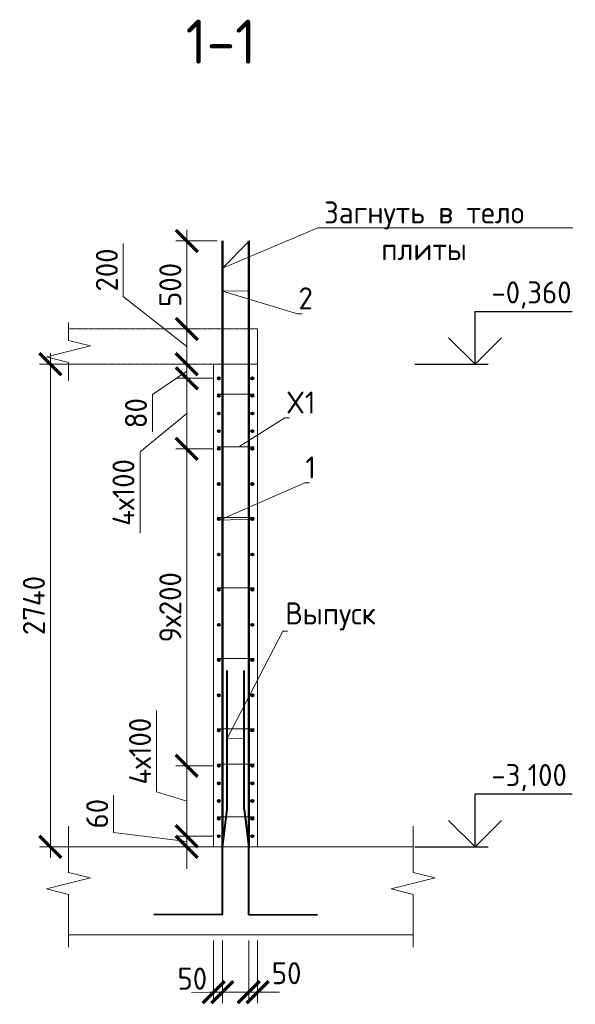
# Model space of a CAD drawing. Header units: millimetres. Extents: x 349531 to 1063351, y -131924 to 96186.
# Tile 81 of 228: x 522625 to 528940, y -43810 to -32630. Entities that reach past the tile are written whole.
import ezdxf
from ezdxf import colors
from ezdxf.entities.mleader import LeaderData, LeaderLine
from ezdxf.math import Vec2, Vec3

# ---------------------------------------------------------------- set-up
doc = ezdxf.new("R2010")
doc.units = ezdxf.units.MM
doc.linetypes.add('01 Штриховая _4 мм_', pattern=[6, 3.5, -2.5])
for name, color, linetype, lineweight in [('AF_Perekritie', 90, 'Continuous', 18), ('AF_Stena', 90, 'Continuous', 18), ('KR_Fundament', 253, 'Continuous', 18), ('Арм_шпильки', 143, 'Continuous', 18), ('Армирование', 3, 'Continuous', 40), ('АрмСтер', 2, 'Continuous', 50), ('подоснова', 151, 'Continuous', 5), ('РАЗМЕРЫ', 1, 'Continuous', 9)]:
    doc.layers.add(name, color=color, linetype=linetype, lineweight=lineweight)
doc.styles.add('GOST-2.304_Type-B', font='GOST_Common.ttf')
doc.dimstyles.new('мой 25', dxfattribs={"dimscale": 100, "dimtxt": 2.5, "dimasz": 2.5, "dimexe": 1.25, "dimexo": 0.625, "dimtad": 1, "dimdec": 0, "dimlfac": 0.5, "dimtxsty": 'GOST-2.304_Type-B', "dimblk": 'ARCHTICK', "dimcen": 2.5, "dimdle": 1.25, "dimaunit": 1, "dimadec": 1, "dimazin": 2, "dimtfac": 1, "dimtdec": 0, "dimtmove": 1, "dimatfit": 3, "dimfxl": 6, "dimfxlon": 1, "dimtfill": 1, "dimlwd": -1, "dimlwe": -1, "dimarcsym": 0})

# ---------------------------------------------------------------- blocks, each defined once
blk = doc.blocks.new('_None')
blk = doc.blocks.new('_ArchTick')
at = {"color": 0, "linetype": 'ByBlock', "const_width": 0.15}
blk.add_lwpolyline([(-0.5, -0.5), (0.5, 0.5)], dxfattribs=at)
blk = doc.blocks.new('*D1259')
at = {"layer": 'DEFPOINTS', "color": 0, "lineweight": 50, "transparency": 16777216}
for p in [(524524, -36542), (524661, -36542), (524889, -36702)]:
    blk.add_point(p, dxfattribs=at)
at = {"layer": 'РАЗМЕРЫ', "color": 0, "linetype": 'Continuous', "transparency": 16777216}
for p, q in [((524524, -36827), (524524, -36417)), ((524599, -36542), (524399, -36542)), ((524524, -36622), (524134, -36886)), ((524827, -36702), (524399, -36702)), ((524134, -36886), (524134, -37311))]:
    blk.add_line(p, q, dxfattribs=at)
at = {"layer": 'РАЗМЕРЫ', "color": 0, "transparency": 16777216, "xscale": 250, "yscale": 250, "zscale": 250}
for p, rotation in [((524524, -36542), 90), ((524524, -36702), 270)]:
    blk.add_blockref('_ArchTick', p, dxfattribs=dict(at, rotation=rotation))
at = {"layer": 'РАЗМЕРЫ', "color": 0, "transparency": 16777216, "insert": (523947, -37098), "char_height": 250, "attachment_point": 5, "rotation": 90, "style": 'GOST-2.304_Type-B', "bg_fill": 3, "box_fill_scale": 1.1, "bg_fill_color": 256, "bg_fill_true_color": 13158600, "bg_fill_transparency": 0}
blk.add_mtext('80', dxfattribs=at)
blk = doc.blocks.new('*D1131')
at = {"layer": 'DEFPOINTS', "color": 0, "lineweight": 50, "transparency": 16777216}
for p in [(524188, -36142), (524524, -36142), (524188, -36542)]:
    blk.add_point(p, dxfattribs=at)
at = {"layer": 'РАЗМЕРЫ', "color": 0, "linetype": 'Continuous', "transparency": 16777216}
for p, q in [((523803, -35772), (523803, -35172)), ((524524, -36342), (523803, -35772)), ((524524, -36667), (524524, -36017)), ((524250, -36142), (524649, -36142)), ((524250, -36542), (524649, -36542))]:
    blk.add_line(p, q, dxfattribs=at)
at = {"layer": 'РАЗМЕРЫ', "color": 0, "transparency": 16777216, "xscale": 250, "yscale": 250, "zscale": 250}
for p, rotation in [((524524, -36142), 90), ((524524, -36542), 270)]:
    blk.add_blockref('_ArchTick', p, dxfattribs=dict(at, rotation=rotation))
at = {"layer": 'РАЗМЕРЫ', "color": 0, "transparency": 16777216, "insert": (523616, -35472), "char_height": 250, "attachment_point": 5, "rotation": 90, "style": 'GOST-2.304_Type-B', "bg_fill": 3, "box_fill_scale": 1.1, "bg_fill_color": 256, "bg_fill_true_color": 13158600, "bg_fill_transparency": 0}
blk.add_mtext('200', dxfattribs=at)
blk = doc.blocks.new('*D1260')
at = {"layer": 'DEFPOINTS', "color": 0, "lineweight": 50, "transparency": 16777216}
for p in [(524889, -41102), (524524, -41902), (524889, -41902)]:
    blk.add_point(p, dxfattribs=at)
at = {"layer": 'РАЗМЕРЫ', "color": 0, "linetype": 'Continuous', "transparency": 16777216}
for p, q in [((524180, -41399), (524180, -40474)), ((524524, -40977), (524524, -42027)), ((524827, -41102), (524399, -41102)), ((524524, -41502), (524180, -41399)), ((524827, -41902), (524399, -41902))]:
    blk.add_line(p, q, dxfattribs=at)
at = {"layer": 'РАЗМЕРЫ', "color": 0, "transparency": 16777216, "xscale": 250, "yscale": 250, "zscale": 250}
for p, rotation in [((524524, -41102), 90), ((524524, -41902), 270)]:
    blk.add_blockref('_ArchTick', p, dxfattribs=dict(at, rotation=rotation))
at = {"layer": 'РАЗМЕРЫ', "color": 0, "transparency": 16777216, "insert": (523993, -40936), "char_height": 250, "attachment_point": 5, "rotation": 90, "style": 'GOST-2.304_Type-B', "bg_fill": 3, "box_fill_scale": 1.1, "bg_fill_color": 256, "bg_fill_true_color": 13158600, "bg_fill_transparency": 0}
blk.add_mtext('4х100', dxfattribs=at)
blk = doc.blocks.new('*D1261')
at = {"layer": 'DEFPOINTS', "color": 0, "lineweight": 50, "transparency": 16777216}
for p in [(524889, -41902), (524524, -42022), (524829, -42022)]:
    blk.add_point(p, dxfattribs=at)
at = {"layer": 'РАЗМЕРЫ', "color": 0, "linetype": 'Continuous', "transparency": 16777216}
for p, q in [((523693, -41859), (523693, -41434)), ((524524, -41902), (524524, -41652)), ((524524, -41962), (523693, -41859)), ((524827, -41902), (524399, -41902)), ((524524, -41902), (524524, -42022)), ((524524, -41902), (524524, -42022)), ((524767, -42022), (524399, -42022)), ((524524, -42022), (524524, -42272))]:
    blk.add_line(p, q, dxfattribs=at)
at = {"layer": 'РАЗМЕРЫ', "color": 0, "transparency": 16777216, "xscale": 250, "yscale": 250, "zscale": 250}
for p, rotation in [((524524, -41902), 270), ((524524, -42022), 90)]:
    blk.add_blockref('_ArchTick', p, dxfattribs=dict(at, rotation=rotation))
at = {"layer": 'РАЗМЕРЫ', "color": 0, "transparency": 16777216, "insert": (523506, -41646), "char_height": 250, "attachment_point": 5, "rotation": 90, "style": 'GOST-2.304_Type-B', "bg_fill": 3, "box_fill_scale": 1.1, "bg_fill_color": 256, "bg_fill_true_color": 13158600, "bg_fill_transparency": 0}
blk.add_mtext('60', dxfattribs=at)
blk = doc.blocks.new('*D1132')
at = {"layer": 'DEFPOINTS', "color": 0, "lineweight": 50, "transparency": 16777216}
for p in [(524524, -35142), (524931, -35142), (524188, -36142)]:
    blk.add_point(p, dxfattribs=at)
at = {"layer": 'РАЗМЕРЫ', "color": 0, "linetype": 'Continuous', "transparency": 16777216}
for p, q in [((524524, -36267), (524524, -35017)), ((524868, -35142), (524399, -35142)), ((524250, -36142), (524649, -36142))]:
    blk.add_line(p, q, dxfattribs=at)
at = {"layer": 'РАЗМЕРЫ', "color": 0, "transparency": 16777216, "xscale": 250, "yscale": 250, "zscale": 250}
for p, rotation in [((524524, -35142), 90), ((524524, -36142), 270)]:
    blk.add_blockref('_ArchTick', p, dxfattribs=dict(at, rotation=rotation))
at = {"layer": 'РАЗМЕРЫ', "color": 0, "transparency": 16777216, "insert": (524337, -35642), "char_height": 250, "attachment_point": 5, "rotation": 90, "style": 'GOST-2.304_Type-B', "bg_fill": 3, "box_fill_scale": 1.1, "bg_fill_color": 256, "bg_fill_true_color": 13158600, "bg_fill_transparency": 0}
blk.add_mtext('500', dxfattribs=at)
blk = doc.blocks.new('*D1133')
at = {"layer": 'DEFPOINTS', "color": 0, "lineweight": 50, "transparency": 16777216}
for p in [(525134, -36542), (522975, -42022), (525294, -42022)]:
    blk.add_point(p, dxfattribs=at)
at = {"layer": 'РАЗМЕРЫ', "color": 0, "linetype": 'Continuous', "transparency": 16777216}
for p, q in [((522975, -36417), (522975, -42147)), ((523575, -36542), (522850, -36542)), ((523575, -42022), (522850, -42022))]:
    blk.add_line(p, q, dxfattribs=at)
at = {"layer": 'РАЗМЕРЫ', "color": 0, "transparency": 16777216, "xscale": 250, "yscale": 250, "zscale": 250}
for p, rotation in [((522975, -36542), 90), ((522975, -42022), 270)]:
    blk.add_blockref('_ArchTick', p, dxfattribs=dict(at, rotation=rotation))
at = {"layer": 'РАЗМЕРЫ', "color": 0, "transparency": 16777216, "insert": (522787, -39282), "char_height": 250, "attachment_point": 5, "rotation": 90, "style": 'GOST-2.304_Type-B', "bg_fill": 3, "box_fill_scale": 1.1, "bg_fill_color": 256, "bg_fill_true_color": 13158600, "bg_fill_transparency": 0}
blk.add_mtext('2740', dxfattribs=at)
blk = doc.blocks.new('*D1262')
at = {"layer": 'DEFPOINTS', "color": 0, "lineweight": 50, "transparency": 16777216}
for p in [(524524, -37502), (524889, -37502), (524889, -41102)]:
    blk.add_point(p, dxfattribs=at)
at = {"layer": 'РАЗМЕРЫ', "color": 0, "linetype": 'Continuous', "transparency": 16777216}
for p, q in [((524524, -41227), (524524, -37377)), ((524827, -37502), (524399, -37502)), ((524827, -41102), (524399, -41102))]:
    blk.add_line(p, q, dxfattribs=at)
at = {"layer": 'РАЗМЕРЫ', "color": 0, "transparency": 16777216, "xscale": 250, "yscale": 250, "zscale": 250}
for p, rotation in [((524524, -37502), 90), ((524524, -41102), 270)]:
    blk.add_blockref('_ArchTick', p, dxfattribs=dict(at, rotation=rotation))
at = {"layer": 'РАЗМЕРЫ', "color": 0, "transparency": 16777216, "insert": (524337, -39302), "char_height": 250, "attachment_point": 5, "rotation": 90, "style": 'GOST-2.304_Type-B', "bg_fill": 3, "box_fill_scale": 1.1, "bg_fill_color": 256, "bg_fill_true_color": 13158600, "bg_fill_transparency": 0}
blk.add_mtext('9х200', dxfattribs=at)
blk = doc.blocks.new('*D1263')
at = {"layer": 'DEFPOINTS', "color": 0, "lineweight": 50, "transparency": 16777216}
for p in [(524889, -36702), (524524, -37502), (524787, -37502)]:
    blk.add_point(p, dxfattribs=at)
at = {"layer": 'РАЗМЕРЫ', "color": 0, "linetype": 'Continuous', "transparency": 16777216}
for p, q in [((524524, -36577), (524524, -37627)), ((524827, -36702), (524399, -36702)), ((524524, -37102), (523993, -37535)), ((523993, -37535), (523993, -38460)), ((524725, -37502), (524399, -37502))]:
    blk.add_line(p, q, dxfattribs=at)
at = {"layer": 'РАЗМЕРЫ', "color": 0, "transparency": 16777216, "xscale": 250, "yscale": 250, "zscale": 250}
for p, rotation in [((524524, -36702), 90), ((524524, -37502), 270)]:
    blk.add_blockref('_ArchTick', p, dxfattribs=dict(at, rotation=rotation))
at = {"layer": 'РАЗМЕРЫ', "color": 0, "transparency": 16777216, "insert": (523805, -37998), "char_height": 250, "attachment_point": 5, "rotation": 90, "style": 'GOST-2.304_Type-B', "bg_fill": 3, "box_fill_scale": 1.1, "bg_fill_color": 256, "bg_fill_true_color": 13158600, "bg_fill_transparency": 0}
blk.add_mtext('4х100', dxfattribs=at)
blk = doc.blocks.new('*D1144')
at = {"layer": 'DEFPOINTS', "color": 0, "lineweight": 50, "transparency": 16777216}
for p in [(524829, -43022), (524929, -43022), (524929, -43672)]:
    blk.add_point(p, dxfattribs=at)
at = {"layer": 'РАЗМЕРЫ', "color": 0, "linetype": 'Continuous', "transparency": 16777216}
for p, q in [((524829, -43084), (524829, -43797)), ((524929, -43084), (524929, -43797)), ((524829, -43672), (524579, -43672)), ((524829, -43672), (524929, -43672)), ((524929, -43672), (525179, -43672))]:
    blk.add_line(p, q, dxfattribs=at)
at = {"layer": 'РАЗМЕРЫ', "color": 0, "transparency": 16777216, "insert": (524587, -43519), "char_height": 250, "attachment_point": 5, "style": 'GOST-2.304_Type-B', "bg_fill": 3, "box_fill_scale": 1.1, "bg_fill_color": 256, "bg_fill_true_color": 13158600, "bg_fill_transparency": 0}
blk.add_mtext('50', dxfattribs=at)
at = {"layer": 'РАЗМЕРЫ', "color": 0, "transparency": 16777216, "xscale": 250, "yscale": 250, "zscale": 250}
blk.add_blockref('_ArchTick', (524829, -43672), dxfattribs=at)
at = {"layer": 'РАЗМЕРЫ', "color": 0, "transparency": 16777216, "xscale": 250, "yscale": 250, "zscale": 250, "rotation": 180}
blk.add_blockref('_ArchTick', (524929, -43672), dxfattribs=at)
blk = doc.blocks.new('*D1145')
at = {"layer": 'DEFPOINTS', "color": 0, "lineweight": 50, "transparency": 16777216}
for p in [(525229, -43022), (525329, -43022), (525329, -43672)]:
    blk.add_point(p, dxfattribs=at)
at = {"layer": 'РАЗМЕРЫ', "color": 0, "linetype": 'Continuous', "transparency": 16777216}
for p, q in [((525229, -43084), (525229, -43797)), ((525329, -43084), (525329, -43797)), ((525229, -43672), (524979, -43672)), ((525229, -43672), (525329, -43672)), ((525329, -43672), (525579, -43672))]:
    blk.add_line(p, q, dxfattribs=at)
at = {"layer": 'РАЗМЕРЫ', "color": 0, "transparency": 16777216, "xscale": 250, "yscale": 250, "zscale": 250}
blk.add_blockref('_ArchTick', (525229, -43672), dxfattribs=at)
at = {"layer": 'РАЗМЕРЫ', "color": 0, "transparency": 16777216, "insert": (525659, -43457), "char_height": 250, "attachment_point": 5, "style": 'GOST-2.304_Type-B', "bg_fill": 3, "box_fill_scale": 1.1, "bg_fill_color": 256, "bg_fill_true_color": 13158600, "bg_fill_transparency": 0}
blk.add_mtext('50', dxfattribs=at)
at = {"layer": 'РАЗМЕРЫ', "color": 0, "transparency": 16777216, "xscale": 250, "yscale": 250, "zscale": 250, "rotation": 180}
blk.add_blockref('_ArchTick', (525329, -43672), dxfattribs=at)

msp = doc.modelspace()

# ---------------------------------------------------------------- linework, layer by layer
for points in [[(527800.2, -35941.9), (528905.5, -35941.9)], [(527800.2, -36541.9), (527800.2, -35941.9)], [(528100.2, -36241.9), (527800.2, -36541.9), (527500.2, -36241.9)], [(527115.7, -36541.9), (527950.2, -36541.9)], [(527800.2, -41421.9), (528905.5, -41421.9)], [(527800.2, -42021.9), (527800.2, -41421.9)], [(528100.2, -41721.9), (527800.2, -42021.9), (527500.2, -41721.9)], [(527115.7, -42021.9), (527950.2, -42021.9)]]:
    msp.add_lwpolyline(points)
at = {"layer": 'AF_Perekritie', "linetype": '01 Штриховая _4 мм_', "lineweight": 9}
for p, q in [((525329.4, -36141.9), (523180.8, -36141.9)), ((523180.8, -36541.9), (525329.4, -36541.9))]:
    msp.add_line(p, q, dxfattribs=at)
at = {"layer": 'AF_Stena', "lineweight": 20}
for p, q in [((524829.4, -36541.9), (524829.4, -42021.9)), ((525329.4, -36541.9), (524829.4, -36541.9)), ((525329.4, -42021.9), (525329.4, -36541.9)), ((524829.4, -42021.9), (525329.4, -42021.9))]:
    msp.add_line(p, q, dxfattribs=at)
for points in [[(523180.8, -36216.9), (523180.8, -36066.9)], [(523180.8, -36216.9), (523180.8, -36271.9)], [(523430.8, -36334.4), (522930.8, -36459.4)], [(523180.8, -36271.9), (523430.8, -36334.4)], [(522930.8, -36459.4), (523180.8, -36521.9)], [(523180.8, -36521.9), (523180.8, -36576.9)], [(523180.8, -36576.9), (523180.8, -36726.9)], [(523180.8, -42257.8), (523180.8, -41786)], [(527097.2, -42257.8), (527097.2, -41786)], [(523180.8, -42257.8), (523180.8, -42312.8)], [(527097.2, -42257.8), (527097.2, -42312.8)], [(523180.8, -42312.8), (523430.8, -42375.3)], [(527097.2, -42312.8), (527347.2, -42375.3)], [(523430.8, -42375.3), (522930.8, -42500.3)], [(527347.2, -42375.3), (526847.2, -42500.3)], [(522930.8, -42500.3), (523180.8, -42562.8)], [(523180.8, -42562.8), (523180.8, -42617.8)], [(526847.2, -42500.3), (527097.2, -42562.8)], [(527097.2, -42562.8), (527097.2, -42617.8)], [(523180.8, -42617.8), (523180.8, -43161.9)], [(527097.2, -42617.8), (527097.2, -43161.9)]]:
    msp.add_lwpolyline(points, dxfattribs=at)
at = {"layer": 'KR_Fundament', "lineweight": 9}
for p, q in [((527097.2, -42021.9), (523180.8, -42021.9)), ((523180.8, -43021.9), (527097.2, -43021.9))]:
    msp.add_line(p, q, dxfattribs=at)
at = {"layer": 'Арм_шпильки'}
for p, q in [((524869.4, -37481.9), (525289.4, -37481.9)), ((524869.4, -38281.9), (525289.4, -38281.9)), ((524869.4, -39081.9), (525289.4, -39081.9)), ((524869.4, -39881.9), (525289.4, -39881.9)), ((524869.4, -40681.9), (525289.4, -40681.9)), ((524869.4, -41081.9), (525289.4, -41081.9))]:
    msp.add_line(p, q, dxfattribs=at)
at = {"layer": 'Армирование', "ltscale": 100}
for p, q in [((524984.4, -41594.5), (524984.7, -40021.4)), ((525175.1, -41594.5), (525175.4, -40021.4)), ((524930.4, -42029.1), (524984.4, -41594.5)), ((525175.1, -41594.5), (525229.1, -42029.1)), ((524930.7, -42792.5), (524930.4, -42029.1)), ((525229.4, -42792.5), (525229.1, -42029.1)), ((524931, -42792.6), (524149.4, -42792.3)), ((525229.4, -42792.5), (526011, -42792.2))]:
    msp.add_line(p, q, dxfattribs=at)
for centre in [(524889.4, -36701.9), (525269.4, -36701.9), (525269.4, -37101.9), (524889.4, -37501.9), (525269.4, -37501.9), (524889.4, -37901.9), (525269.4, -37901.9), (524889.4, -38301.9), (525269.4, -38301.9), (524889.4, -38701.9), (525269.4, -38701.9), (524889.4, -39101.9), (525269.4, -39101.9), (524889.4, -39501.9), (525269.4, -39501.9), (524889.4, -39901.9), (525269.4, -39901.9), (524889.4, -40301.9), (525269.4, -40301.9), (524889.4, -40701.9), (525269.4, -40701.9), (524889.4, -41101.9), (525269.4, -41101.9), (524889.4, -41501.9), (525269.4, -41501.9), (524889.4, -41901.9), (525269.4, -41901.9)]:
    msp.add_circle(centre, 12, dxfattribs=at)
at = {"layer": 'АрмСтер', "linetype": '01 Штриховая _4 мм_', "ltscale": 0.4}
for p, q in [((524930.7, -36141.9), (524930.7, -35141.9)), ((525229.1, -36141.9), (525229.1, -35141.9))]:
    msp.add_line(p, q, dxfattribs=at)
at = {"layer": 'АрмСтер', "ltscale": 15}
for p, q in [((524930.7, -42021.9), (524930.7, -36141.9)), ((525229.1, -42021.9), (525229.1, -36141.9))]:
    msp.add_line(p, q, dxfattribs=at)

# ---------------------------------------------------------------- texts
at = {"style": 'GOST-2.304_Type-B'}
for s, p in [('-0,360', (527986.2, -35851.9)), ('-3,100', (527986.2, -41331.9))]:
    msp.add_text(s, height=250, dxfattribs=at).set_placement(p)
at = {"layer": 'РАЗМЕРЫ', "insert": (524912.5, -32879.8), "char_height": 500, "attachment_point": 5, "style": 'GOST-2.304_Type-B'}
msp.add_mtext_dynamic_manual_height_columns('1-1', width=3941.213, gutter_width=625, heights=[0], dxfattribs=at)

# ---------------------------------------------------------------- leaders
at = {"layer": 'подоснова'}
ml = msp.add_multileader_mtext('Standard', dxfattribs=at)
ml.set_content('Загнуть в тело плиты', color=256, style='GOST-2.304_Type-B')
ml.set_leader_properties(color=256, linetype='ByLayer', lineweight=15)
ml.set_arrow_properties(name='NONE')
ml.build(insert=Vec2(0, 0))
ml.multileader.update_dxf_attribs({"text_left_attachment_type": 6, "text_right_attachment_type": 6, "dogleg_length": 10, "arrow_head_size": 18})
ctx = ml.context
ctx.base_point, ctx.char_height, ctx.arrow_head_size, ctx.landing_gap_size, ctx.plane_origin = Vec3(526022.1, -34994), 250, 18, 20, Vec3(529440.2, -33543.5)
ctx.left_attachment, ctx.right_attachment, ctx.text_align_type = 6, 6, 1
notes = []
notes.append((ctx, [(1, (1, 1, 0), (526012.1, -34994), (1, 0), 10, [(0, [(525229.1, -35148.1), (524930.7, -35452.7)], 0, [])])]))
ctx.mtext.insert, ctx.mtext.width, ctx.mtext.alignment, ctx.mtext.flow_direction = Vec3(527221.4, -34694), 2840.037, 2, 5
ml = msp.add_multileader_mtext('Standard', dxfattribs=at)
ml.set_content('2', color=256, style='GOST-2.304_Type-B')
ml.set_leader_properties(color=256, linetype='ByLayer', lineweight=15)
ml.set_arrow_properties(name='NONE')
ml.build(insert=Vec2(0, 0))
ml.multileader.update_dxf_attribs({"text_left_attachment_type": 6, "text_right_attachment_type": 6, "dogleg_length": 10, "arrow_head_size": 18})
ctx = ml.context
ctx.base_point, ctx.char_height, ctx.arrow_head_size, ctx.landing_gap_size, ctx.plane_origin = Vec3(525793, -35969), 250, 18, 20, Vec3(524576.1, -34656.4)
ctx.left_attachment, ctx.right_attachment, ctx.text_align_type = 6, 6, 1
notes.append((ctx, [(0, (1, 1, 0), (525783, -35969), (1, 0), 10, [(1, [(525229.1, -35709), (524930.7, -35710.8)], 0, [])])]))
ctx.mtext.insert, ctx.mtext.width, ctx.mtext.alignment, ctx.mtext.flow_direction = Vec3(525875.5, -35669), 22.898, 2, 5
ml = msp.add_multileader_mtext('Standard', dxfattribs=at)
ml.set_content('X1', color=256, style='GOST-2.304_Type-B')
ml.set_leader_properties(color=256, linetype='ByLayer', lineweight=15)
ml.set_arrow_properties(name='NONE')
ml.build(insert=Vec2(0, 0))
ml.multileader.update_dxf_attribs({"text_left_attachment_type": 6, "text_right_attachment_type": 6, "dogleg_length": 10, "arrow_head_size": 18})
ctx = ml.context
ctx.base_point, ctx.char_height, ctx.arrow_head_size, ctx.landing_gap_size, ctx.plane_origin = Vec3(525649.8, -37152), 250, 18, 20, Vec3(524655.3, -36379.9)
ctx.left_attachment, ctx.right_attachment, ctx.text_align_type = 6, 6, 1
notes.append((ctx, [(0, (1, 1, 0), (525639.8, -37152), (1, 0), 10, [(0, [(525126.1, -37473.2)], 0, [])])]))
ctx.mtext.insert, ctx.mtext.width, ctx.mtext.alignment, ctx.mtext.flow_direction = Vec3(525819.8, -36852), 22.898, 2, 5
ml = msp.add_multileader_mtext('Standard', dxfattribs=at)
ml.set_content('1', color=256, style='GOST-2.304_Type-B')
ml.set_leader_properties(color=256, linetype='ByLayer', lineweight=15)
ml.set_arrow_properties(name='NONE')
ml.build(insert=Vec2(0, 0))
ml.multileader.update_dxf_attribs({"text_left_attachment_type": 6, "text_right_attachment_type": 6, "dogleg_length": 10, "arrow_head_size": 18})
ctx = ml.context
ctx.base_point, ctx.char_height, ctx.arrow_head_size, ctx.landing_gap_size, ctx.plane_origin = Vec3(525874.7, -37889.3), 250, 18, 20, Vec3(524574.9, -37449)
ctx.left_attachment, ctx.right_attachment, ctx.text_align_type = 6, 6, 1
notes.append((ctx, [(0, (1, 1, 0), (525864.7, -37889.3), (1, 0), 10, [(1, [(525257.4, -38302.6), (524897.5, -38311.3)], 0, [])])]))
ctx.mtext.insert, ctx.mtext.width, ctx.mtext.alignment, ctx.mtext.flow_direction = Vec3(525932.2, -37589.3), 22.898, 2, 5
ml = msp.add_multileader_mtext('Standard', dxfattribs=at)
ml.set_content('Выпуск', color=256, style='GOST-2.304_Type-B')
ml.set_leader_properties(color=256, linetype='ByLayer', lineweight=15)
ml.set_arrow_properties(name='NONE')
ml.build(insert=Vec2(0, 0))
ml.multileader.update_dxf_attribs({"text_left_attachment_type": 6, "text_right_attachment_type": 6, "dogleg_length": 10, "arrow_head_size": 18})
ctx = ml.context
ctx.base_point, ctx.char_height, ctx.arrow_head_size, ctx.landing_gap_size, ctx.plane_origin = Vec3(525625.7, -39572.1), 250, 18, 20, Vec3(524468.7, -39554)
ctx.left_attachment, ctx.right_attachment, ctx.text_align_type = 6, 6, 1
notes.append((ctx, [(0, (1, 1, 0), (525615.7, -39572.1), (1, 0), 10, [(1, [(525175.1, -40795.2), (524984.4, -40791.9)], 0, [])])]))
ctx.mtext.insert, ctx.mtext.width, ctx.mtext.alignment, ctx.mtext.flow_direction = Vec3(526158.2, -39247.1), 22.898, 2, 5
for ctx, leaders in notes:
    for number, flags, end, landing, length, lines in leaders:
        leader = LeaderData()
        leader.index, (leader.has_last_leader_line, leader.has_dogleg_vector, leader.attachment_direction) = number, flags
        leader.last_leader_point, leader.dogleg_vector, leader.dogleg_length = Vec3(end), Vec3(landing), length
        for number, points, colour, breaks in lines:
            line = LeaderLine()
            line.index, line.vertices, line.color, line.breaks = number, Vec3.list(points), colors.encode_raw_color(colour), breaks
            leader.lines.append(line)
        ctx.leaders.append(leader)

# ---------------------------------------------------------------- next in the draw order: dimensions: what is measured, and where the dimension line sits
at = {"layer": 'РАЗМЕРЫ'}
dim = msp.add_linear_dim(base=(524524.1, -36541.9), p1=(524889.4, -36701.9), p2=(524661.3, -36541.9), angle=90, dimstyle='мой 25', dxfattribs=at)
dim.commit()
dim.dimension.update_dxf_attribs({"geometry": '*D1259', "text_midpoint": (524134.3, -36948.1), "dimtype": 160})
dim = msp.add_linear_dim(base=(524524.1, -41901.9), p1=(524889.4, -41101.9), p2=(524889.4, -41901.9), angle=90, text='4х100', dimstyle='мой 25', dxfattribs=at)
dim.commit()
dim.dimension.update_dxf_attribs({"geometry": '*D1260', "text_midpoint": (523992.9, -41336.3)})
dim = msp.add_linear_dim(base=(524929.4, -43672.1), p1=(524829.4, -43021.9), p2=(524929.4, -43021.9), dimstyle='мой 25', dxfattribs=at)
dim.commit()
dim.dimension.update_dxf_attribs({"geometry": '*D1144', "text_midpoint": (524586.8, -43706.6), "dimtype": 160})

# ---------------------------------------------------------------- next in the draw order: linework, layer by layer
at = {"layer": 'Армирование', "ltscale": 100}
msp.add_circle((524889.4, -37101.9), 12, dxfattribs=at)

# ---------------------------------------------------------------- next in the draw order: dimensions: what is measured, and where the dimension line sits
at = {"layer": 'РАЗМЕРЫ'}
for base, p1, p2, picture, middle in [((524524.1, -36141.9), (524187.7, -36541.9), (524187.9, -36141.9), '*D1131', (523803.2, -35709.2)), ((524524.1, -42021.9), (524889.4, -41901.9), (524829.4, -42021.9), '*D1261', (523693.2, -41796.3))]:
    dim = msp.add_linear_dim(base=base, p1=p1, p2=p2, angle=90, dimstyle='мой 25', dxfattribs=at)
    dim.commit()
    dim.dimension.update_dxf_attribs({"geometry": picture, "text_midpoint": middle, "dimtype": 160})
dim = msp.add_linear_dim(base=(525329.4, -43672.1), p1=(525229.4, -43021.9), p2=(525329.4, -43021.9), dimstyle='мой 25', dxfattribs=at)
dim.commit()
dim.dimension.update_dxf_attribs({"geometry": '*D1145', "text_midpoint": (525659, -43644), "dimtype": 160})

# ---------------------------------------------------------------- next in the draw order: dimensions: what is measured, and where the dimension line sits
for base, p1, p2, picture, middle in [((524524.1, -35141.9), (524187.9, -36141.9), (524930.7, -35141.9), '*D1132', (524336.6, -35641.9)), ((522974.8, -42021.9), (525134.1, -36541.9), (525293.6, -42021.9), '*D1133', (522787.3, -39281.9))]:
    dim = msp.add_linear_dim(base=base, p1=p1, p2=p2, angle=90, dimstyle='мой 25', dxfattribs=at)
    dim.commit()
    dim.dimension.update_dxf_attribs({"geometry": picture, "text_midpoint": middle})

# ---------------------------------------------------------------- next in the draw order: linework, layer by layer
at = {"layer": 'AF_Stena', "lineweight": 20}
msp.add_line((525329.4, -36541.9), (525329.4, -36142.9), dxfattribs=at)
at = {"layer": 'Арм_шпильки'}
for p, q in [((524869.4, -36881.9), (525289.4, -36881.9)), ((524869.4, -41681.9), (525289.4, -41681.9))]:
    msp.add_line(p, q, dxfattribs=at)
at = {"layer": 'Армирование', "ltscale": 100}
for centre in [(524889.4, -36901.9), (525269.4, -36901.9), (525269.4, -37301.9), (524889.4, -41301.9), (525269.4, -41301.9), (524889.4, -41701.9), (525269.4, -41701.9)]:
    msp.add_circle(centre, 12, dxfattribs=at)

# ---------------------------------------------------------------- next in the draw order: dimensions: what is measured, and where the dimension line sits
at = {"layer": 'РАЗМЕРЫ'}
dim = msp.add_linear_dim(base=(524524.1, -37501.9), p1=(524889.4, -41101.9), p2=(524889.4, -37501.9), angle=90, text='9х200', dimstyle='мой 25', dxfattribs=at)
dim.commit()
dim.dimension.update_dxf_attribs({"geometry": '*D1262', "text_midpoint": (524336.6, -39301.9)})

# ---------------------------------------------------------------- next in the draw order: linework, layer by layer
at = {"layer": 'Армирование', "ltscale": 100}
msp.add_circle((524889.4, -37301.9), 12, dxfattribs=at)

# ---------------------------------------------------------------- next in the draw order: dimensions: what is measured, and where the dimension line sits
at = {"layer": 'РАЗМЕРЫ'}
dim = msp.add_linear_dim(base=(524524.1, -37501.9), p1=(524889.4, -36701.9), p2=(524787.3, -37501.9), angle=90, text='4х100', dimstyle='мой 25', dxfattribs=at)
dim.commit()
dim.dimension.update_dxf_attribs({"geometry": '*D1263', "text_midpoint": (523992.9, -37597.7), "dimtype": 160})

doc.saveas('drawing.dxf')
